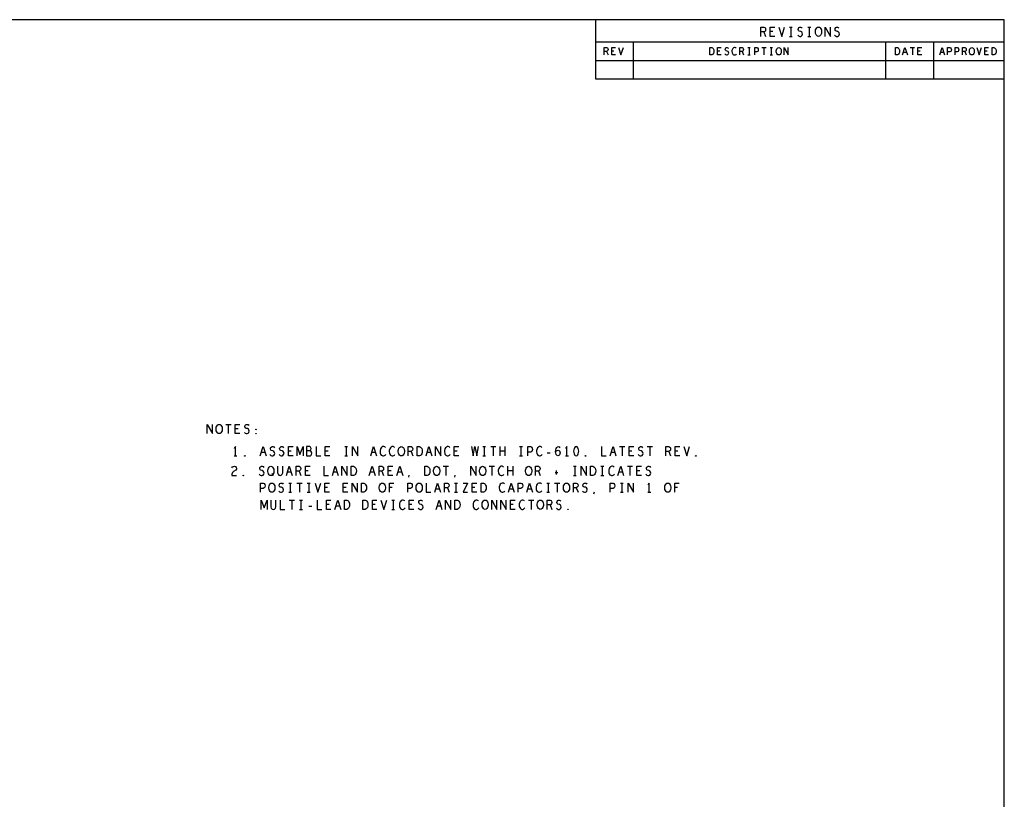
# Model space of a CAD drawing. Extents: x 23.5 to 56.5, y 21.5 to 42.5.
# Tile 12 of 12: x 43.3 to 56.5, y 32 to 42.5. Entities that reach past the tile are written whole.
import ezdxf

# ---------------------------------------------------------------- set-up
doc = ezdxf.new("R2010")
doc.units = 0
doc.layers.add('RVP8-TX_D_tassy_art', color=2, linetype='CONTINUOUS')

msp = doc.modelspace()

# ---------------------------------------------------------------- linework, layer by layer
at = {"layer": 'RVP8-TX_D_tassy_art'}
for points in [[(23.545, 21.545), (56.545, 21.545), (56.545, 42.545), (23.545, 42.545), (23.545, 21.545), (23.545, 21.545)], [(54.043, 42.32), (54.031, 42.322), (54.02, 42.33), (54.01, 42.343), (54.004, 42.358), (54.001, 42.374), (54.001, 42.391), (54.004, 42.408), (54.01, 42.422), (54.02, 42.435), (54.031, 42.443), (54.043, 42.445), (54.055, 42.443), (54.066, 42.435), (54.076, 42.422), (54.082, 42.408), (54.085, 42.391), (54.085, 42.374), (54.082, 42.358), (54.076, 42.343), (54.066, 42.33), (54.055, 42.322), (54.043, 42.32)], [(52.58, 42.07), (52.58, 42.17), (52.605, 42.17), (52.615, 42.165), (52.622, 42.158), (52.629, 42.148), (52.634, 42.137), (52.635, 42.12), (52.634, 42.103), (52.629, 42.092), (52.622, 42.082), (52.615, 42.075), (52.605, 42.07), (52.58, 42.07)], [(53.507, 42.07), (53.497, 42.072), (53.489, 42.078), (53.481, 42.088), (53.476, 42.1), (53.474, 42.113), (53.474, 42.127), (53.476, 42.14), (53.481, 42.152), (53.489, 42.162), (53.497, 42.168), (53.507, 42.17), (53.517, 42.168), (53.526, 42.162), (53.534, 42.152), (53.539, 42.14), (53.541, 42.127), (53.541, 42.113), (53.539, 42.1), (53.534, 42.088), (53.526, 42.078), (53.517, 42.072), (53.507, 42.07)], [(55.08, 42.07), (55.08, 42.17), (55.105, 42.17), (55.115, 42.165), (55.122, 42.158), (55.129, 42.148), (55.134, 42.137), (55.135, 42.12), (55.134, 42.103), (55.129, 42.092), (55.122, 42.082), (55.115, 42.075), (55.105, 42.07), (55.08, 42.07)], [(56.107, 42.07), (56.097, 42.072), (56.089, 42.078), (56.081, 42.088), (56.076, 42.1), (56.074, 42.113), (56.074, 42.127), (56.076, 42.14), (56.081, 42.152), (56.089, 42.162), (56.097, 42.168), (56.107, 42.17), (56.117, 42.168), (56.126, 42.162), (56.134, 42.152), (56.139, 42.14), (56.141, 42.127), (56.141, 42.113), (56.139, 42.1), (56.134, 42.088), (56.126, 42.078), (56.117, 42.072), (56.107, 42.07)], [(56.38, 42.07), (56.38, 42.17), (56.405, 42.17), (56.415, 42.165), (56.422, 42.158), (56.429, 42.148), (56.434, 42.137), (56.435, 42.12), (56.434, 42.103), (56.429, 42.092), (56.422, 42.082), (56.415, 42.075), (56.405, 42.07), (56.38, 42.07)], [(45.97, 36.97), (45.958, 36.972), (45.947, 36.98), (45.938, 36.993), (45.932, 37.008), (45.929, 37.024), (45.929, 37.041), (45.932, 37.058), (45.938, 37.072), (45.947, 37.085), (45.958, 37.093), (45.97, 37.095), (45.983, 37.093), (45.994, 37.085), (46.003, 37.072), (46.009, 37.058), (46.012, 37.041), (46.012, 37.024), (46.009, 37.008), (46.003, 36.993), (45.994, 36.98), (45.983, 36.972), (45.97, 36.97)], [(46.466, 37.022), (46.463, 37.024), (46.463, 37.028), (46.466, 37.03), (46.47, 37.028), (46.47, 37.024), (46.466, 37.022)], [(46.466, 36.966), (46.463, 36.968), (46.463, 36.972), (46.466, 36.974), (46.47, 36.972), (46.47, 36.968), (46.466, 36.966)], [(48.423, 36.67), (48.411, 36.672), (48.4, 36.68), (48.391, 36.693), (48.385, 36.708), (48.382, 36.724), (48.382, 36.741), (48.385, 36.758), (48.391, 36.772), (48.4, 36.785), (48.411, 36.793), (48.423, 36.795), (48.436, 36.793), (48.447, 36.785), (48.456, 36.772), (48.462, 36.758), (48.465, 36.741), (48.465, 36.724), (48.462, 36.708), (48.456, 36.693), (48.447, 36.68), (48.436, 36.672), (48.423, 36.67)], [(48.637, 36.67), (48.637, 36.795), (48.668, 36.795), (48.681, 36.789), (48.69, 36.78), (48.698, 36.768), (48.704, 36.753), (48.706, 36.732), (48.704, 36.712), (48.698, 36.697), (48.69, 36.685), (48.681, 36.676), (48.668, 36.67), (48.637, 36.67)], [(50.779, 36.795), (50.767, 36.791), (50.758, 36.78), (50.752, 36.768), (50.747, 36.751), (50.745, 36.732), (50.747, 36.714), (50.752, 36.697), (50.758, 36.685), (50.767, 36.674), (50.779, 36.67), (50.792, 36.674), (50.801, 36.685), (50.807, 36.697), (50.812, 36.714), (50.814, 36.732), (50.812, 36.751), (50.807, 36.768), (50.801, 36.78), (50.792, 36.791), (50.779, 36.795)], [(46.315, 36.666), (46.312, 36.668), (46.312, 36.672), (46.315, 36.674), (46.319, 36.672), (46.319, 36.668), (46.315, 36.666)], [(50.903, 36.666), (50.9, 36.668), (50.9, 36.672), (50.903, 36.674), (50.907, 36.672), (50.907, 36.668), (50.903, 36.666)], [(52.391, 36.666), (52.388, 36.668), (52.388, 36.672), (52.391, 36.674), (52.395, 36.672), (52.395, 36.668), (52.391, 36.666)], [(46.667, 36.405), (46.655, 36.407), (46.644, 36.415), (46.635, 36.428), (46.629, 36.442), (46.626, 36.459), (46.626, 36.476), (46.629, 36.492), (46.635, 36.507), (46.644, 36.52), (46.655, 36.528), (46.667, 36.53), (46.68, 36.528), (46.691, 36.52), (46.7, 36.507), (46.706, 36.492), (46.709, 36.476), (46.709, 36.459), (46.706, 36.442), (46.7, 36.428), (46.691, 36.415), (46.68, 36.407), (46.667, 36.405)], [(47.749, 36.405), (47.749, 36.53), (47.78, 36.53), (47.793, 36.524), (47.802, 36.515), (47.81, 36.503), (47.816, 36.488), (47.818, 36.467), (47.816, 36.447), (47.81, 36.432), (47.802, 36.42), (47.793, 36.411), (47.78, 36.405), (47.749, 36.405)], [(48.741, 36.405), (48.741, 36.53), (48.772, 36.53), (48.785, 36.524), (48.794, 36.515), (48.802, 36.503), (48.808, 36.488), (48.81, 36.467), (48.808, 36.447), (48.802, 36.432), (48.794, 36.42), (48.785, 36.411), (48.772, 36.405), (48.741, 36.405)], [(48.899, 36.405), (48.887, 36.407), (48.876, 36.415), (48.867, 36.428), (48.861, 36.442), (48.858, 36.459), (48.858, 36.476), (48.861, 36.492), (48.867, 36.507), (48.876, 36.52), (48.887, 36.528), (48.899, 36.53), (48.912, 36.528), (48.923, 36.52), (48.932, 36.507), (48.938, 36.492), (48.941, 36.476), (48.941, 36.459), (48.938, 36.442), (48.932, 36.428), (48.923, 36.415), (48.912, 36.407), (48.899, 36.405)], [(49.519, 36.405), (49.507, 36.407), (49.496, 36.415), (49.487, 36.428), (49.481, 36.442), (49.478, 36.459), (49.478, 36.476), (49.481, 36.492), (49.487, 36.507), (49.496, 36.52), (49.507, 36.528), (49.519, 36.53), (49.532, 36.528), (49.543, 36.52), (49.552, 36.507), (49.558, 36.492), (49.561, 36.476), (49.561, 36.459), (49.558, 36.442), (49.552, 36.428), (49.543, 36.415), (49.532, 36.407), (49.519, 36.405)], [(50.139, 36.405), (50.127, 36.407), (50.116, 36.415), (50.107, 36.428), (50.101, 36.442), (50.098, 36.459), (50.098, 36.476), (50.101, 36.492), (50.107, 36.507), (50.116, 36.52), (50.127, 36.528), (50.139, 36.53), (50.152, 36.528), (50.163, 36.52), (50.172, 36.507), (50.178, 36.492), (50.181, 36.476), (50.181, 36.459), (50.178, 36.442), (50.172, 36.428), (50.163, 36.415), (50.152, 36.407), (50.139, 36.405)], [(50.973, 36.405), (50.973, 36.53), (51.004, 36.53), (51.017, 36.524), (51.026, 36.515), (51.034, 36.503), (51.04, 36.488), (51.042, 36.467), (51.04, 36.447), (51.034, 36.432), (51.026, 36.42), (51.017, 36.411), (51.004, 36.405), (50.973, 36.405)], [(46.295, 36.401), (46.292, 36.403), (46.292, 36.407), (46.295, 36.409), (46.299, 36.407), (46.299, 36.403), (46.295, 36.401)], [(46.68, 36.18), (46.668, 36.182), (46.657, 36.19), (46.648, 36.203), (46.642, 36.218), (46.639, 36.234), (46.639, 36.251), (46.642, 36.268), (46.648, 36.282), (46.657, 36.295), (46.668, 36.303), (46.68, 36.305), (46.693, 36.303), (46.704, 36.295), (46.713, 36.282), (46.719, 36.268), (46.722, 36.251), (46.722, 36.234), (46.719, 36.218), (46.713, 36.203), (46.704, 36.19), (46.693, 36.182), (46.68, 36.18)], [(47.886, 36.18), (47.886, 36.305), (47.917, 36.305), (47.93, 36.299), (47.939, 36.29), (47.947, 36.278), (47.953, 36.263), (47.955, 36.242), (47.953, 36.222), (47.947, 36.207), (47.939, 36.195), (47.93, 36.186), (47.917, 36.18), (47.886, 36.18)], [(48.168, 36.18), (48.156, 36.182), (48.145, 36.19), (48.136, 36.203), (48.13, 36.218), (48.127, 36.234), (48.127, 36.251), (48.13, 36.268), (48.136, 36.282), (48.145, 36.295), (48.156, 36.303), (48.168, 36.305), (48.181, 36.303), (48.192, 36.295), (48.201, 36.282), (48.207, 36.268), (48.21, 36.251), (48.21, 36.234), (48.207, 36.218), (48.201, 36.203), (48.192, 36.19), (48.181, 36.182), (48.168, 36.18)], [(48.664, 36.18), (48.652, 36.182), (48.641, 36.19), (48.632, 36.203), (48.626, 36.218), (48.623, 36.234), (48.623, 36.251), (48.626, 36.268), (48.632, 36.282), (48.641, 36.295), (48.652, 36.303), (48.664, 36.305), (48.677, 36.303), (48.688, 36.295), (48.697, 36.282), (48.703, 36.268), (48.706, 36.251), (48.706, 36.234), (48.703, 36.218), (48.697, 36.203), (48.688, 36.19), (48.677, 36.182), (48.664, 36.18)], [(49.498, 36.18), (49.498, 36.305), (49.529, 36.305), (49.542, 36.299), (49.551, 36.29), (49.559, 36.278), (49.565, 36.263), (49.567, 36.242), (49.565, 36.222), (49.559, 36.207), (49.551, 36.195), (49.542, 36.186), (49.529, 36.18), (49.498, 36.18)], [(50.648, 36.18), (50.636, 36.182), (50.625, 36.19), (50.616, 36.203), (50.61, 36.218), (50.607, 36.234), (50.607, 36.251), (50.61, 36.268), (50.616, 36.282), (50.625, 36.295), (50.636, 36.303), (50.648, 36.305), (50.661, 36.303), (50.672, 36.295), (50.681, 36.282), (50.687, 36.268), (50.69, 36.251), (50.69, 36.234), (50.687, 36.218), (50.681, 36.203), (50.672, 36.19), (50.661, 36.182), (50.648, 36.18)], [(52.012, 36.18), (52, 36.182), (51.989, 36.19), (51.98, 36.203), (51.974, 36.218), (51.971, 36.234), (51.971, 36.251), (51.974, 36.268), (51.98, 36.282), (51.989, 36.295), (52, 36.303), (52.012, 36.305), (52.025, 36.303), (52.036, 36.295), (52.045, 36.282), (52.051, 36.268), (52.054, 36.251), (52.054, 36.234), (52.051, 36.218), (52.045, 36.203), (52.036, 36.19), (52.025, 36.182), (52.012, 36.18)], [(47.658, 35.95), (47.658, 36.075), (47.689, 36.075), (47.702, 36.069), (47.711, 36.06), (47.719, 36.048), (47.725, 36.033), (47.727, 36.012), (47.725, 35.992), (47.719, 35.977), (47.711, 35.965), (47.702, 35.956), (47.689, 35.95), (47.658, 35.95)], [(47.906, 35.95), (47.906, 36.075), (47.937, 36.075), (47.95, 36.069), (47.959, 36.06), (47.967, 36.048), (47.973, 36.033), (47.975, 36.012), (47.973, 35.992), (47.967, 35.977), (47.959, 35.965), (47.95, 35.956), (47.937, 35.95), (47.906, 35.95)], [(49.146, 35.95), (49.146, 36.075), (49.177, 36.075), (49.19, 36.069), (49.199, 36.06), (49.207, 36.048), (49.213, 36.033), (49.215, 36.012), (49.213, 35.992), (49.207, 35.977), (49.199, 35.965), (49.19, 35.956), (49.177, 35.95), (49.146, 35.95)], [(49.552, 35.95), (49.54, 35.952), (49.529, 35.96), (49.52, 35.973), (49.514, 35.988), (49.511, 36.004), (49.511, 36.021), (49.514, 36.038), (49.52, 36.052), (49.529, 36.065), (49.54, 36.073), (49.552, 36.075), (49.565, 36.073), (49.576, 36.065), (49.585, 36.052), (49.591, 36.038), (49.594, 36.021), (49.594, 36.004), (49.591, 35.988), (49.585, 35.973), (49.576, 35.96), (49.565, 35.952), (49.552, 35.95)], [(50.296, 35.95), (50.284, 35.952), (50.273, 35.96), (50.264, 35.973), (50.258, 35.988), (50.255, 36.004), (50.255, 36.021), (50.258, 36.038), (50.264, 36.052), (50.273, 36.065), (50.284, 36.073), (50.296, 36.075), (50.309, 36.073), (50.32, 36.065), (50.329, 36.052), (50.335, 36.038), (50.338, 36.021), (50.338, 36.004), (50.335, 35.988), (50.329, 35.973), (50.32, 35.96), (50.309, 35.952), (50.296, 35.95)], [(50.668, 35.946), (50.665, 35.948), (50.665, 35.952), (50.668, 35.954), (50.672, 35.952), (50.672, 35.948), (50.668, 35.946)]]:
    msp.add_lwpolyline(points, close=True, dxfattribs=at)
for points in [[(51.045, 41.745), (51.045, 42.545)], [(53.268, 42.32), (53.268, 42.445), (53.307, 42.445), (53.319, 42.439), (53.327, 42.43), (53.33, 42.414), (53.327, 42.397), (53.318, 42.387), (53.307, 42.38), (53.268, 42.38)], [(53.454, 42.32), (53.392, 42.32), (53.392, 42.445), (53.454, 42.445)], [(53.508, 42.445), (53.547, 42.32), (53.586, 42.445)], [(53.652, 42.445), (53.69, 42.445)], [(53.671, 42.445), (53.671, 42.32)], [(53.762, 42.337), (53.775, 42.326), (53.789, 42.32), (53.801, 42.32), (53.814, 42.326), (53.823, 42.337), (53.828, 42.351), (53.824, 42.366), (53.817, 42.378), (53.803, 42.387), (53.784, 42.391), (53.773, 42.399), (53.769, 42.414), (53.772, 42.428), (53.779, 42.439), (53.79, 42.445), (53.801, 42.445), (53.812, 42.441), (53.821, 42.43)], [(53.9, 42.445), (53.938, 42.445)], [(53.919, 42.445), (53.919, 42.32)], [(54.131, 42.32), (54.131, 42.445), (54.203, 42.32), (54.203, 42.445)], [(54.258, 42.337), (54.271, 42.326), (54.285, 42.32), (54.297, 42.32), (54.31, 42.326), (54.319, 42.337), (54.324, 42.351), (54.32, 42.366), (54.313, 42.378), (54.299, 42.387), (54.28, 42.391), (54.269, 42.399), (54.265, 42.414), (54.268, 42.428), (54.275, 42.439), (54.286, 42.445), (54.297, 42.445), (54.308, 42.441), (54.317, 42.43)], [(53.307, 42.38), (53.33, 42.32)], [(53.429, 42.385), (53.392, 42.385)], [(53.652, 42.32), (53.69, 42.32)], [(53.9, 42.32), (53.938, 42.32)], [(51.045, 42.245), (56.545, 42.245)], [(51.158, 42.07), (51.158, 42.17), (51.189, 42.17), (51.199, 42.165), (51.205, 42.158), (51.208, 42.145), (51.205, 42.132), (51.198, 42.123), (51.189, 42.118), (51.158, 42.118)], [(51.308, 42.07), (51.258, 42.07), (51.258, 42.17), (51.308, 42.17)], [(51.351, 42.17), (51.382, 42.07), (51.414, 42.17)], [(51.545, 42.245), (51.545, 41.745), (51.545, 41.745)], [(52.732, 42.07), (52.683, 42.07), (52.683, 42.17), (52.732, 42.17)], [(52.781, 42.083), (52.791, 42.075), (52.802, 42.07), (52.812, 42.07), (52.822, 42.075), (52.83, 42.083), (52.834, 42.095), (52.831, 42.107), (52.825, 42.117), (52.814, 42.123), (52.799, 42.127), (52.79, 42.133), (52.786, 42.145), (52.789, 42.157), (52.795, 42.165), (52.804, 42.17), (52.812, 42.17), (52.821, 42.167), (52.829, 42.158)], [(52.935, 42.162), (52.927, 42.167), (52.919, 42.17), (52.909, 42.17), (52.897, 42.165), (52.889, 42.157), (52.882, 42.147), (52.877, 42.13), (52.876, 42.115), (52.879, 42.1), (52.882, 42.09), (52.89, 42.08), (52.899, 42.073), (52.907, 42.07), (52.916, 42.07), (52.925, 42.073), (52.933, 42.078), (52.939, 42.085)], [(52.982, 42.07), (52.982, 42.17), (53.014, 42.17), (53.024, 42.165), (53.03, 42.158), (53.032, 42.145), (53.03, 42.132), (53.022, 42.123), (53.014, 42.118), (52.982, 42.118)], [(53.092, 42.17), (53.122, 42.17)], [(53.107, 42.17), (53.107, 42.07)], [(53.183, 42.07), (53.183, 42.17), (53.212, 42.17), (53.223, 42.165), (53.23, 42.153), (53.232, 42.14), (53.23, 42.127), (53.224, 42.117), (53.212, 42.112), (53.183, 42.112)], [(53.279, 42.17), (53.336, 42.17)], [(53.307, 42.17), (53.307, 42.07)], [(53.392, 42.17), (53.422, 42.17)], [(53.407, 42.17), (53.407, 42.07)], [(53.579, 42.07), (53.579, 42.17), (53.636, 42.07), (53.636, 42.17)], [(54.945, 42.245), (54.945, 41.745)], [(55.176, 42.07), (55.207, 42.17), (55.239, 42.07)], [(55.279, 42.17), (55.336, 42.17)], [(55.307, 42.17), (55.307, 42.07)], [(55.433, 42.07), (55.382, 42.07), (55.382, 42.17), (55.433, 42.17)], [(55.595, 41.745), (55.595, 42.245)], [(55.676, 42.07), (55.707, 42.17), (55.739, 42.07)], [(55.782, 42.07), (55.782, 42.17), (55.812, 42.17), (55.822, 42.165), (55.83, 42.153), (55.832, 42.14), (55.83, 42.127), (55.824, 42.117), (55.812, 42.112), (55.782, 42.112)], [(55.882, 42.07), (55.882, 42.17), (55.912, 42.17), (55.922, 42.165), (55.93, 42.153), (55.933, 42.14), (55.93, 42.127), (55.924, 42.117), (55.912, 42.112), (55.882, 42.112)], [(55.982, 42.07), (55.982, 42.17), (56.014, 42.17), (56.024, 42.165), (56.03, 42.158), (56.032, 42.145), (56.03, 42.132), (56.022, 42.123), (56.014, 42.118), (55.982, 42.118)], [(56.176, 42.17), (56.207, 42.07), (56.239, 42.17)], [(56.332, 42.07), (56.282, 42.07), (56.282, 42.17), (56.332, 42.17)], [(51.189, 42.118), (51.208, 42.07)], [(51.288, 42.122), (51.258, 42.122)], [(52.712, 42.122), (52.683, 42.122)], [(53.014, 42.118), (53.032, 42.07)], [(53.092, 42.07), (53.122, 42.07)], [(53.392, 42.07), (53.422, 42.07)], [(55.227, 42.105), (55.187, 42.105)], [(55.412, 42.122), (55.382, 42.122)], [(55.727, 42.105), (55.687, 42.105)], [(56.014, 42.118), (56.032, 42.07)], [(56.312, 42.122), (56.282, 42.122)], [(51.045, 41.995), (56.545, 41.995)], [(56.545, 41.745), (51.045, 41.745)], [(45.811, 36.97), (45.811, 37.095), (45.882, 36.97), (45.882, 37.095)], [(46.059, 37.095), (46.13, 37.095)], [(46.094, 37.095), (46.094, 36.97)], [(46.25, 36.97), (46.188, 36.97), (46.188, 37.095), (46.25, 37.095)], [(46.225, 37.035), (46.188, 37.035)], [(46.31, 36.987), (46.322, 36.976), (46.336, 36.97), (46.349, 36.97), (46.361, 36.976), (46.37, 36.987), (46.375, 37.001), (46.372, 37.016), (46.364, 37.028), (46.35, 37.037), (46.332, 37.041), (46.321, 37.049), (46.316, 37.064), (46.319, 37.078), (46.327, 37.089), (46.338, 37.095), (46.349, 37.095), (46.36, 37.091), (46.369, 37.08)], [(46.191, 36.67), (46.191, 36.795), (46.173, 36.77)], [(46.525, 36.67), (46.563, 36.795), (46.602, 36.67)], [(46.655, 36.687), (46.667, 36.676), (46.681, 36.67), (46.694, 36.67), (46.706, 36.676), (46.715, 36.687), (46.72, 36.701), (46.717, 36.716), (46.709, 36.728), (46.695, 36.737), (46.677, 36.741), (46.666, 36.749), (46.661, 36.764), (46.664, 36.778), (46.672, 36.789), (46.683, 36.795), (46.694, 36.795), (46.705, 36.791), (46.714, 36.78)], [(46.779, 36.687), (46.791, 36.676), (46.805, 36.67), (46.818, 36.67), (46.83, 36.676), (46.839, 36.687), (46.844, 36.701), (46.841, 36.716), (46.833, 36.728), (46.819, 36.737), (46.801, 36.741), (46.79, 36.749), (46.785, 36.764), (46.788, 36.778), (46.796, 36.789), (46.807, 36.795), (46.818, 36.795), (46.829, 36.791), (46.838, 36.78)], [(46.966, 36.67), (46.904, 36.67), (46.904, 36.795), (46.966, 36.795)], [(46.942, 36.735), (46.904, 36.735)], [(47.019, 36.67), (47.019, 36.795), (47.059, 36.691), (47.1, 36.795), (47.1, 36.67)], [(47.196, 36.737), (47.202, 36.743), (47.207, 36.753), (47.21, 36.768), (47.207, 36.78), (47.201, 36.789), (47.19, 36.795), (47.148, 36.795), (47.148, 36.67), (47.199, 36.67), (47.21, 36.678), (47.216, 36.691), (47.219, 36.705), (47.216, 36.72), (47.207, 36.732), (47.196, 36.737), (47.148, 36.737)], [(47.276, 36.795), (47.276, 36.67), (47.338, 36.67)], [(47.462, 36.67), (47.4, 36.67), (47.4, 36.795), (47.462, 36.795)], [(47.438, 36.735), (47.4, 36.735)], [(47.661, 36.795), (47.698, 36.795)], [(47.679, 36.795), (47.679, 36.67)], [(47.768, 36.67), (47.768, 36.795), (47.839, 36.67), (47.839, 36.795)], [(48.013, 36.67), (48.051, 36.795), (48.09, 36.67)], [(48.21, 36.785), (48.2, 36.791), (48.189, 36.795), (48.177, 36.795), (48.163, 36.789), (48.152, 36.778), (48.144, 36.766), (48.138, 36.745), (48.137, 36.726), (48.14, 36.708), (48.144, 36.695), (48.154, 36.682), (48.165, 36.674), (48.175, 36.67), (48.186, 36.67), (48.197, 36.674), (48.206, 36.68), (48.214, 36.689)], [(48.334, 36.785), (48.324, 36.791), (48.313, 36.795), (48.301, 36.795), (48.287, 36.789), (48.276, 36.778), (48.268, 36.766), (48.262, 36.745), (48.261, 36.726), (48.264, 36.708), (48.268, 36.695), (48.278, 36.682), (48.289, 36.674), (48.299, 36.67), (48.31, 36.67), (48.321, 36.674), (48.33, 36.68), (48.338, 36.689)], [(48.516, 36.67), (48.516, 36.795), (48.555, 36.795), (48.568, 36.789), (48.575, 36.78), (48.578, 36.764), (48.575, 36.747), (48.566, 36.737), (48.555, 36.73), (48.516, 36.73)], [(48.757, 36.67), (48.795, 36.795), (48.834, 36.67)], [(48.884, 36.67), (48.884, 36.795), (48.955, 36.67), (48.955, 36.795)], [(49.078, 36.785), (49.068, 36.791), (49.057, 36.795), (49.045, 36.795), (49.031, 36.789), (49.02, 36.778), (49.012, 36.766), (49.006, 36.745), (49.005, 36.726), (49.008, 36.708), (49.012, 36.695), (49.022, 36.682), (49.033, 36.674), (49.043, 36.67), (49.054, 36.67), (49.065, 36.674), (49.074, 36.68), (49.082, 36.689)], [(49.198, 36.67), (49.136, 36.67), (49.136, 36.795), (49.198, 36.795)], [(49.174, 36.735), (49.136, 36.735)], [(49.369, 36.795), (49.391, 36.67), (49.415, 36.795), (49.44, 36.67), (49.462, 36.795)], [(49.521, 36.795), (49.558, 36.795)], [(49.539, 36.795), (49.539, 36.67)], [(49.628, 36.795), (49.699, 36.795)], [(49.663, 36.795), (49.663, 36.67)], [(49.755, 36.67), (49.755, 36.795)], [(49.82, 36.795), (49.82, 36.67)], [(50.017, 36.795), (50.054, 36.795)], [(50.035, 36.795), (50.035, 36.67)], [(50.128, 36.67), (50.128, 36.795), (50.166, 36.795), (50.178, 36.789), (50.187, 36.774), (50.19, 36.758), (50.187, 36.741), (50.18, 36.728), (50.166, 36.722), (50.128, 36.722)], [(50.318, 36.785), (50.308, 36.791), (50.297, 36.795), (50.285, 36.795), (50.271, 36.789), (50.26, 36.778), (50.252, 36.766), (50.246, 36.745), (50.245, 36.726), (50.248, 36.708), (50.252, 36.695), (50.262, 36.682), (50.273, 36.674), (50.283, 36.67), (50.294, 36.67), (50.305, 36.674), (50.314, 36.68), (50.322, 36.689)], [(50.502, 36.722), (50.513, 36.737), (50.522, 36.745), (50.535, 36.749), (50.545, 36.745), (50.553, 36.737), (50.559, 36.724), (50.561, 36.71), (50.559, 36.697), (50.553, 36.685), (50.544, 36.674), (50.533, 36.67), (50.521, 36.674), (50.51, 36.687), (50.504, 36.705), (50.502, 36.726), (50.505, 36.753), (50.51, 36.768), (50.518, 36.782), (50.528, 36.793), (50.539, 36.795), (50.55, 36.791), (50.558, 36.78)], [(50.655, 36.67), (50.655, 36.795), (50.637, 36.77)], [(51.12, 36.795), (51.12, 36.67), (51.183, 36.67)], [(51.237, 36.67), (51.275, 36.795), (51.314, 36.67)], [(51.364, 36.795), (51.435, 36.795)], [(51.399, 36.795), (51.399, 36.67)], [(51.555, 36.67), (51.492, 36.67), (51.492, 36.795), (51.555, 36.795)], [(51.53, 36.735), (51.492, 36.735)], [(51.615, 36.687), (51.627, 36.676), (51.641, 36.67), (51.654, 36.67), (51.666, 36.676), (51.675, 36.687), (51.68, 36.701), (51.677, 36.716), (51.669, 36.728), (51.655, 36.737), (51.637, 36.741), (51.626, 36.749), (51.621, 36.764), (51.624, 36.778), (51.632, 36.789), (51.643, 36.795), (51.654, 36.795), (51.665, 36.791), (51.674, 36.78)], [(51.736, 36.795), (51.807, 36.795)], [(51.771, 36.795), (51.771, 36.67)], [(51.988, 36.67), (51.988, 36.795), (52.027, 36.795), (52.04, 36.789), (52.047, 36.78), (52.05, 36.764), (52.047, 36.747), (52.038, 36.737), (52.027, 36.73), (51.988, 36.73)], [(52.174, 36.67), (52.113, 36.67), (52.113, 36.795), (52.174, 36.795)], [(52.15, 36.735), (52.113, 36.735)], [(52.229, 36.795), (52.267, 36.67), (52.306, 36.795)], [(46.173, 36.67), (46.21, 36.67)], [(46.588, 36.714), (46.539, 36.714)], [(47.661, 36.67), (47.698, 36.67)], [(48.076, 36.714), (48.027, 36.714)], [(48.555, 36.73), (48.578, 36.67)], [(48.82, 36.714), (48.771, 36.714)], [(49.521, 36.67), (49.558, 36.67)], [(49.82, 36.732), (49.755, 36.732)], [(50.017, 36.67), (50.054, 36.67)], [(50.387, 36.712), (50.428, 36.712)], [(50.637, 36.67), (50.674, 36.67)], [(51.3, 36.714), (51.251, 36.714)], [(52.027, 36.73), (52.05, 36.67)], [(46.142, 36.509), (46.151, 36.522), (46.162, 36.528), (46.175, 36.53), (46.19, 36.526), (46.201, 36.515), (46.204, 36.503), (46.202, 36.49), (46.196, 36.48), (46.165, 36.459), (46.151, 36.445), (46.142, 36.424), (46.139, 36.405), (46.204, 36.405)], [(46.511, 36.422), (46.523, 36.411), (46.537, 36.405), (46.55, 36.405), (46.562, 36.411), (46.571, 36.422), (46.576, 36.436), (46.573, 36.451), (46.565, 36.463), (46.551, 36.472), (46.533, 36.476), (46.522, 36.484), (46.517, 36.499), (46.52, 36.513), (46.528, 36.524), (46.539, 36.53), (46.55, 36.53), (46.561, 36.526), (46.57, 36.515)], [(46.757, 36.53), (46.757, 36.44), (46.764, 36.422), (46.776, 36.409), (46.791, 36.405), (46.807, 36.409), (46.819, 36.422), (46.826, 36.44), (46.826, 36.53)], [(46.877, 36.405), (46.915, 36.53), (46.954, 36.405)], [(47.008, 36.405), (47.008, 36.53), (47.047, 36.53), (47.06, 36.524), (47.067, 36.515), (47.07, 36.499), (47.067, 36.482), (47.058, 36.472), (47.047, 36.465), (47.008, 36.465)], [(47.194, 36.405), (47.132, 36.405), (47.132, 36.53), (47.194, 36.53)], [(47.17, 36.47), (47.132, 36.47)], [(47.38, 36.53), (47.38, 36.405), (47.442, 36.405)], [(47.497, 36.405), (47.535, 36.53), (47.574, 36.405)], [(47.624, 36.405), (47.624, 36.53), (47.695, 36.405), (47.695, 36.53)], [(47.993, 36.405), (48.031, 36.53), (48.07, 36.405)], [(48.124, 36.405), (48.124, 36.53), (48.163, 36.53), (48.176, 36.524), (48.183, 36.515), (48.186, 36.499), (48.183, 36.482), (48.174, 36.472), (48.163, 36.465), (48.124, 36.465)], [(48.31, 36.405), (48.248, 36.405), (48.248, 36.53), (48.31, 36.53)], [(48.286, 36.47), (48.248, 36.47)], [(48.365, 36.405), (48.403, 36.53), (48.442, 36.405)], [(48.988, 36.53), (49.059, 36.53)], [(49.023, 36.53), (49.023, 36.405)], [(49.36, 36.405), (49.36, 36.53), (49.431, 36.405), (49.431, 36.53)], [(49.608, 36.53), (49.679, 36.53)], [(49.643, 36.53), (49.643, 36.405)], [(49.802, 36.52), (49.792, 36.526), (49.781, 36.53), (49.769, 36.53), (49.755, 36.524), (49.744, 36.513), (49.736, 36.501), (49.73, 36.48), (49.729, 36.461), (49.732, 36.442), (49.736, 36.43), (49.746, 36.417), (49.757, 36.409), (49.767, 36.405), (49.778, 36.405), (49.789, 36.409), (49.799, 36.415), (49.806, 36.424)], [(49.859, 36.405), (49.859, 36.53)], [(49.924, 36.53), (49.924, 36.405)], [(50.232, 36.405), (50.232, 36.53), (50.271, 36.53), (50.284, 36.524), (50.291, 36.515), (50.294, 36.499), (50.291, 36.482), (50.282, 36.472), (50.271, 36.465), (50.232, 36.465)], [(50.511, 36.474), (50.511, 36.42)], [(50.741, 36.53), (50.778, 36.53)], [(50.759, 36.53), (50.759, 36.405)], [(50.848, 36.405), (50.848, 36.53), (50.919, 36.405), (50.919, 36.53)], [(51.113, 36.53), (51.15, 36.53)], [(51.131, 36.53), (51.131, 36.405)], [(51.29, 36.52), (51.28, 36.526), (51.269, 36.53), (51.257, 36.53), (51.243, 36.524), (51.232, 36.513), (51.224, 36.501), (51.218, 36.48), (51.217, 36.461), (51.22, 36.442), (51.224, 36.43), (51.234, 36.417), (51.245, 36.409), (51.255, 36.405), (51.266, 36.405), (51.277, 36.409), (51.287, 36.415), (51.294, 36.424)], [(51.341, 36.405), (51.379, 36.53), (51.418, 36.405)], [(51.468, 36.53), (51.539, 36.53)], [(51.503, 36.53), (51.503, 36.405)], [(51.658, 36.405), (51.596, 36.405), (51.596, 36.53), (51.658, 36.53)], [(51.634, 36.47), (51.596, 36.47)], [(51.719, 36.422), (51.731, 36.411), (51.745, 36.405), (51.758, 36.405), (51.77, 36.411), (51.779, 36.422), (51.784, 36.436), (51.781, 36.451), (51.773, 36.463), (51.759, 36.472), (51.741, 36.476), (51.73, 36.484), (51.725, 36.499), (51.728, 36.513), (51.736, 36.524), (51.747, 36.53), (51.758, 36.53), (51.769, 36.526), (51.778, 36.515), (51.778, 36.515)], [(46.68, 36.438), (46.698, 36.405)], [(46.94, 36.449), (46.891, 36.449)], [(47.047, 36.465), (47.07, 36.405)], [(47.56, 36.449), (47.511, 36.449)], [(48.056, 36.449), (48.007, 36.449)], [(48.163, 36.465), (48.186, 36.405)], [(48.428, 36.449), (48.379, 36.449)], [(48.524, 36.382), (48.531, 36.409)], [(49.144, 36.382), (49.151, 36.409)], [(49.924, 36.467), (49.859, 36.467)], [(50.271, 36.465), (50.294, 36.405)], [(50.494, 36.447), (50.532, 36.447)], [(50.741, 36.405), (50.778, 36.405)], [(51.113, 36.405), (51.15, 36.405)], [(51.404, 36.449), (51.355, 36.449)], [(46.526, 36.18), (46.526, 36.305), (46.563, 36.305), (46.575, 36.299), (46.584, 36.284), (46.588, 36.268), (46.584, 36.251), (46.577, 36.238), (46.563, 36.232), (46.526, 36.232)], [(46.772, 36.197), (46.784, 36.186), (46.798, 36.18), (46.811, 36.18), (46.823, 36.186), (46.832, 36.197), (46.837, 36.211), (46.834, 36.226), (46.826, 36.238), (46.812, 36.247), (46.794, 36.251), (46.783, 36.259), (46.778, 36.274), (46.781, 36.288), (46.789, 36.299), (46.8, 36.305), (46.811, 36.305), (46.822, 36.301), (46.831, 36.29)], [(46.91, 36.305), (46.947, 36.305)], [(46.928, 36.305), (46.928, 36.18)], [(47.017, 36.305), (47.088, 36.305)], [(47.052, 36.305), (47.052, 36.18)], [(47.158, 36.305), (47.195, 36.305)], [(47.176, 36.305), (47.176, 36.18)], [(47.262, 36.305), (47.3, 36.18), (47.339, 36.305)], [(47.456, 36.18), (47.394, 36.18), (47.394, 36.305), (47.456, 36.305)], [(47.431, 36.245), (47.394, 36.245)], [(47.704, 36.18), (47.642, 36.18), (47.642, 36.305), (47.704, 36.305)], [(47.679, 36.245), (47.642, 36.245)], [(47.761, 36.18), (47.761, 36.305), (47.832, 36.18), (47.832, 36.305)], [(48.263, 36.18), (48.263, 36.305), (48.322, 36.305)], [(48.3, 36.245), (48.263, 36.245)], [(48.51, 36.18), (48.51, 36.305), (48.547, 36.305), (48.559, 36.299), (48.568, 36.284), (48.572, 36.268), (48.568, 36.251), (48.561, 36.238), (48.547, 36.232), (48.51, 36.232)], [(48.758, 36.305), (48.758, 36.18), (48.82, 36.18)], [(48.874, 36.18), (48.912, 36.305), (48.951, 36.18)], [(48.937, 36.224), (48.888, 36.224)], [(49.006, 36.18), (49.006, 36.305), (49.044, 36.305), (49.057, 36.299), (49.064, 36.29), (49.068, 36.274), (49.064, 36.257), (49.055, 36.247), (49.044, 36.24), (49.006, 36.24)], [(49.044, 36.24), (49.068, 36.18)], [(49.142, 36.305), (49.179, 36.305)], [(49.16, 36.305), (49.16, 36.18)], [(49.255, 36.305), (49.314, 36.305), (49.255, 36.18), (49.314, 36.18)], [(49.44, 36.18), (49.378, 36.18), (49.378, 36.305), (49.44, 36.305)], [(49.415, 36.245), (49.378, 36.245)], [(49.815, 36.295), (49.805, 36.301), (49.794, 36.305), (49.782, 36.305), (49.768, 36.299), (49.757, 36.288), (49.75, 36.276), (49.743, 36.255), (49.742, 36.236), (49.745, 36.218), (49.75, 36.205), (49.759, 36.192), (49.77, 36.184), (49.78, 36.18), (49.791, 36.18), (49.802, 36.184), (49.812, 36.19), (49.819, 36.199)], [(49.866, 36.18), (49.904, 36.305), (49.943, 36.18)], [(49.929, 36.224), (49.88, 36.224)], [(49.998, 36.18), (49.998, 36.305), (50.035, 36.305), (50.047, 36.299), (50.056, 36.284), (50.06, 36.268), (50.056, 36.251), (50.049, 36.238), (50.035, 36.232), (49.998, 36.232)], [(50.114, 36.18), (50.152, 36.305), (50.191, 36.18)], [(50.177, 36.224), (50.128, 36.224)], [(50.311, 36.295), (50.301, 36.301), (50.29, 36.305), (50.278, 36.305), (50.264, 36.299), (50.253, 36.288), (50.246, 36.276), (50.239, 36.255), (50.238, 36.236), (50.241, 36.218), (50.246, 36.205), (50.255, 36.192), (50.266, 36.184), (50.276, 36.18), (50.287, 36.18), (50.298, 36.184), (50.308, 36.19), (50.315, 36.199)], [(50.382, 36.305), (50.419, 36.305)], [(50.4, 36.305), (50.4, 36.18)], [(50.489, 36.305), (50.56, 36.305)], [(50.524, 36.305), (50.524, 36.18)], [(50.742, 36.18), (50.742, 36.305), (50.78, 36.305), (50.793, 36.299), (50.8, 36.29), (50.804, 36.274), (50.8, 36.257), (50.791, 36.247), (50.78, 36.24), (50.742, 36.24)], [(50.78, 36.24), (50.804, 36.18)], [(50.864, 36.197), (50.876, 36.186), (50.89, 36.18), (50.903, 36.18), (50.915, 36.186), (50.924, 36.197), (50.929, 36.211), (50.926, 36.226), (50.918, 36.238), (50.904, 36.247), (50.886, 36.251), (50.875, 36.259), (50.87, 36.274), (50.873, 36.288), (50.881, 36.299), (50.892, 36.305), (50.903, 36.305), (50.914, 36.301), (50.923, 36.29)], [(51.238, 36.18), (51.238, 36.305), (51.275, 36.305), (51.287, 36.299), (51.296, 36.284), (51.3, 36.268), (51.296, 36.251), (51.289, 36.238), (51.275, 36.232), (51.238, 36.232)], [(51.374, 36.305), (51.411, 36.305)], [(51.392, 36.305), (51.392, 36.18)], [(51.481, 36.18), (51.481, 36.305), (51.552, 36.18), (51.552, 36.305)], [(51.764, 36.18), (51.764, 36.305), (51.746, 36.28)], [(52.107, 36.18), (52.107, 36.305), (52.166, 36.305)], [(52.144, 36.245), (52.107, 36.245)], [(46.536, 35.95), (46.536, 36.075), (46.576, 35.971), (46.617, 36.075), (46.617, 35.95)], [(46.666, 36.075), (46.666, 35.985), (46.673, 35.967), (46.685, 35.954), (46.7, 35.95), (46.716, 35.954), (46.728, 35.967), (46.735, 35.985), (46.735, 36.075)], [(46.794, 36.075), (46.794, 35.95), (46.856, 35.95)], [(46.91, 36.18), (46.947, 36.18)], [(46.913, 36.075), (46.984, 36.075)], [(46.948, 36.075), (46.948, 35.95)], [(47.054, 36.075), (47.091, 36.075)], [(47.072, 36.075), (47.072, 35.95)], [(47.158, 36.18), (47.195, 36.18)], [(47.29, 36.075), (47.29, 35.95), (47.352, 35.95)], [(47.476, 35.95), (47.414, 35.95), (47.414, 36.075), (47.476, 36.075)], [(47.53, 35.95), (47.568, 36.075), (47.607, 35.95)], [(48.096, 35.95), (48.034, 35.95), (48.034, 36.075), (48.096, 36.075)], [(48.15, 36.075), (48.188, 35.95), (48.227, 36.075)], [(48.294, 36.075), (48.331, 36.075)], [(48.312, 36.075), (48.312, 35.95)], [(48.471, 36.065), (48.461, 36.071), (48.45, 36.075), (48.438, 36.075), (48.424, 36.069), (48.413, 36.058), (48.406, 36.046), (48.399, 36.025), (48.398, 36.006), (48.401, 35.988), (48.406, 35.975), (48.415, 35.962), (48.426, 35.954), (48.436, 35.95), (48.447, 35.95), (48.458, 35.954), (48.468, 35.96), (48.475, 35.969)], [(48.592, 35.95), (48.53, 35.95), (48.53, 36.075), (48.592, 36.075)], [(48.652, 35.967), (48.664, 35.956), (48.678, 35.95), (48.691, 35.95), (48.703, 35.956), (48.712, 35.967), (48.717, 35.981), (48.714, 35.996), (48.706, 36.008), (48.692, 36.017), (48.674, 36.021), (48.663, 36.029), (48.658, 36.044), (48.661, 36.058), (48.669, 36.069), (48.68, 36.075), (48.691, 36.075), (48.702, 36.071), (48.711, 36.06)], [(48.894, 35.95), (48.932, 36.075), (48.971, 35.95)], [(49.021, 35.95), (49.021, 36.075), (49.092, 35.95), (49.092, 36.075)], [(49.142, 36.18), (49.179, 36.18)], [(49.463, 36.065), (49.453, 36.071), (49.442, 36.075), (49.43, 36.075), (49.416, 36.069), (49.405, 36.058), (49.398, 36.046), (49.391, 36.025), (49.39, 36.006), (49.393, 35.988), (49.398, 35.975), (49.407, 35.962), (49.418, 35.954), (49.428, 35.95), (49.439, 35.95), (49.45, 35.954), (49.46, 35.96), (49.467, 35.969)], [(49.641, 35.95), (49.641, 36.075), (49.712, 35.95), (49.712, 36.075)], [(49.765, 35.95), (49.765, 36.075), (49.836, 35.95), (49.836, 36.075)], [(49.956, 35.95), (49.894, 35.95), (49.894, 36.075), (49.956, 36.075)], [(50.083, 36.065), (50.073, 36.071), (50.062, 36.075), (50.05, 36.075), (50.036, 36.069), (50.025, 36.058), (50.018, 36.046), (50.011, 36.025), (50.01, 36.006), (50.013, 35.988), (50.018, 35.975), (50.027, 35.962), (50.038, 35.954), (50.048, 35.95), (50.059, 35.95), (50.07, 35.954), (50.08, 35.96), (50.087, 35.969)], [(50.137, 36.075), (50.208, 36.075)], [(50.172, 36.075), (50.172, 35.95)], [(50.382, 36.18), (50.419, 36.18)], [(50.39, 35.95), (50.39, 36.075), (50.428, 36.075), (50.441, 36.069), (50.448, 36.06), (50.452, 36.044), (50.448, 36.027), (50.439, 36.017), (50.428, 36.01), (50.39, 36.01)], [(50.512, 35.967), (50.524, 35.956), (50.538, 35.95), (50.551, 35.95), (50.563, 35.956), (50.572, 35.967), (50.577, 35.981), (50.574, 35.996), (50.566, 36.008), (50.552, 36.017), (50.534, 36.021), (50.523, 36.029), (50.518, 36.044), (50.521, 36.058), (50.529, 36.069), (50.54, 36.075), (50.551, 36.075), (50.562, 36.071), (50.571, 36.06)], [(51.017, 36.157), (51.024, 36.184)], [(51.374, 36.18), (51.411, 36.18)], [(51.746, 36.18), (51.783, 36.18)], [(47.054, 35.95), (47.091, 35.95)], [(47.176, 35.992), (47.217, 35.992)], [(47.451, 36.015), (47.414, 36.015)], [(47.593, 35.994), (47.544, 35.994)], [(48.071, 36.015), (48.034, 36.015)], [(48.294, 35.95), (48.331, 35.95)], [(48.567, 36.015), (48.53, 36.015)], [(48.957, 35.994), (48.908, 35.994)], [(49.931, 36.015), (49.894, 36.015)], [(50.428, 36.01), (50.452, 35.95)]]:
    msp.add_lwpolyline(points, dxfattribs=at)

doc.saveas('drawing.dxf')
